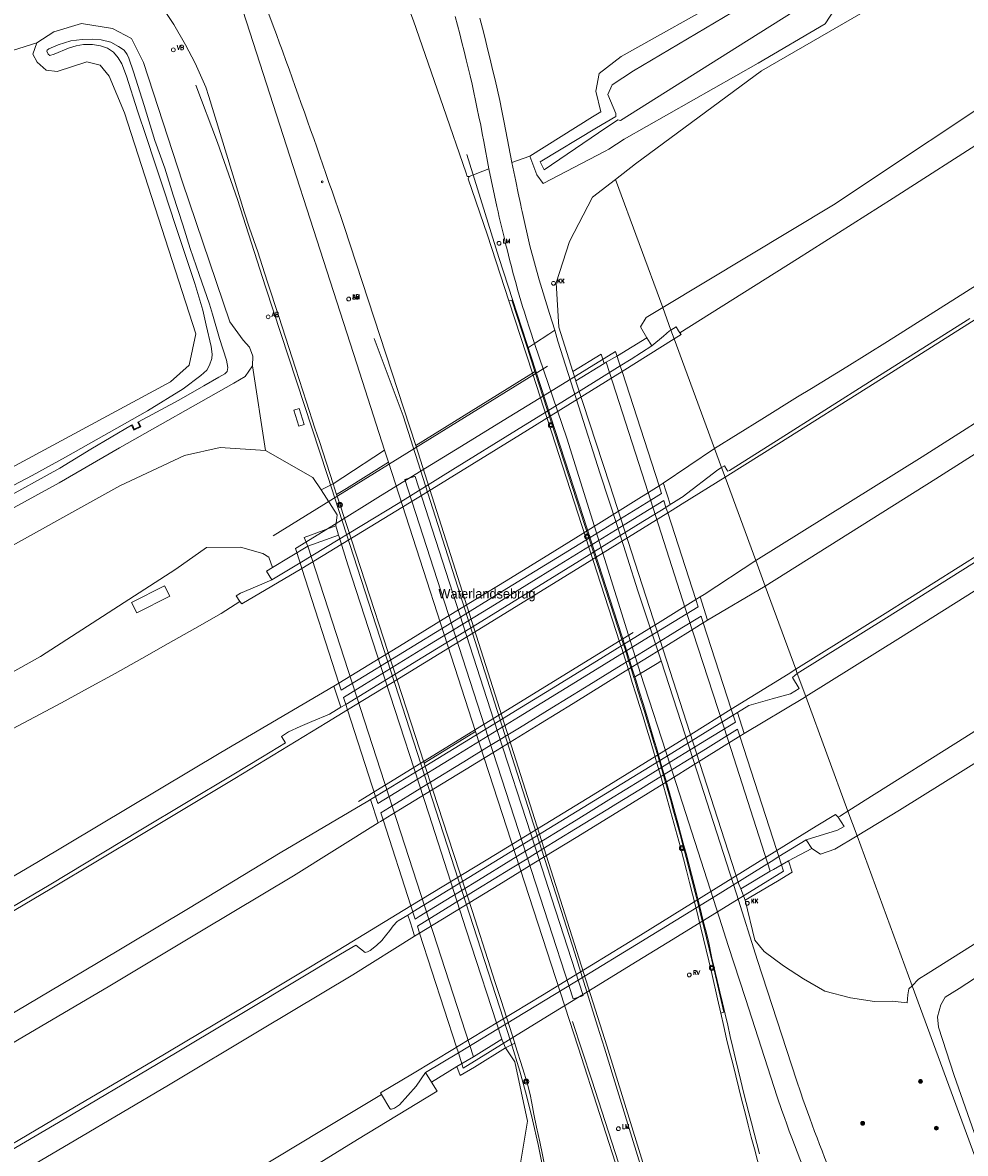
# Model space of a CAD drawing. Header units: metres. Extents: x 138165 to 154469, y 480134 to 494189.
# Tile 161 of 256: x 146086 to 146210, y 485232 to 485380. Entities that reach past the tile are written whole.
import ezdxf

# ---------------------------------------------------------------- set-up
doc = ezdxf.new("R2010")
doc.units = ezdxf.units.M
doc.header["$LTSCALE"] = 0.001
doc.header["$MEASUREMENT"] = 0
for name, color, linetype, lineweight in [('TOP-L-terrein schutting raster hek leuning', 7, 'Continuous', 0), ('TOP-L-topo objecten punt', 7, 'Continuous', 0), ('TOP-L-topo objecten vlak', 7, 'Continuous', 0), ('TOP-L-verharding vangrail', 7, 'Continuous', 0), ('TOP-T-topo huisnummering naamgeving', 7, 'Continuous', 0)]:
    doc.layers.add(name, color=color, linetype=linetype, lineweight=lineweight)
doc.styles.add('Style-INTL_ISO', font='INTL_ISO.shx')
doc.styles.add('Style-STANDARD', font='STANDARD.shx')

# ---------------------------------------------------------------- blocks, each defined once
blk = doc.blocks.new('24')
at = {"layer": 'TOP-L-topo objecten punt', "color": 7, "linetype": 'Continuous', "lineweight": 0}
for radius in [0.025, 0.0182, 0.0115, 0.005]:
    blk.add_circle((0, 0), radius, dxfattribs=at)
blk = doc.blocks.new('39')
at = {"layer": 'TOP-L-topo objecten punt', "color": 7, "linetype": 'Continuous', "lineweight": 0}
for p, q in [((0.0175, 0.0175), (-0.0175, 0.0175)), ((-0.0175, 0.0175), (-0.0175, -0.0175)), ((0.0175, 0.0175), (0.0175, -0.0175)), ((0.0175, -0.0175), (-0.0175, -0.0175))]:
    blk.add_line(p, q, dxfattribs=at)
blk.add_circle((0, 0), 0.0332, dxfattribs=at)
blk = doc.blocks.new('16')
at = {"layer": 'TOP-L-topo objecten punt', "color": 7, "linetype": 'Continuous', "lineweight": 0}
blk.add_circle((0, 0), 0.025, dxfattribs=at)
at = {"layer": 'TOP-L-topo objecten punt', "color": 7, "linetype": 'Continuous', "lineweight": 0, "style": 'Style-STANDARD'}
blk.add_text('LM', height=0.06, dxfattribs=at).set_placement((0.0483, 0))
blk = doc.blocks.new('10')
at = {"layer": 'TOP-L-topo objecten punt', "linetype": 'Continuous', "lineweight": 0}
blk.add_circle((0, 0), 0.0125, dxfattribs=at)
blk = doc.blocks.new('119')
at = {"layer": 'TOP-L-topo objecten punt', "color": 7, "linetype": 'Continuous', "lineweight": 0}
blk.add_circle((0, 0), 0.025, dxfattribs=at)
at = {"layer": 'TOP-L-topo objecten punt', "color": 7, "linetype": 'Continuous', "lineweight": 0, "style": 'Style-STANDARD'}
blk.add_text('KK', height=0.06, dxfattribs=at).set_placement((0.0483, 0))
blk = doc.blocks.new('126')
at = {"layer": 'TOP-L-topo objecten punt', "color": 7, "linetype": 'Continuous', "lineweight": 0}
blk.add_circle((0, 0), 0.025, dxfattribs=at)
at = {"layer": 'TOP-L-topo objecten punt', "color": 7, "linetype": 'Continuous', "lineweight": 0, "style": 'Style-STANDARD'}
blk.add_text('RV', height=0.06, dxfattribs=at).set_placement((0.0483, 0))
blk = doc.blocks.new('11')
at = {"layer": 'TOP-L-topo objecten punt', "color": 7, "linetype": 'Continuous', "lineweight": 0}
blk.add_circle((0, 0), 0.025, dxfattribs=at)
at = {"layer": 'TOP-L-topo objecten punt', "color": 7, "linetype": 'Continuous', "lineweight": 0, "style": 'Style-STANDARD'}
blk.add_text('AB', height=0.06, dxfattribs=at).set_placement((0.0483, 0))
blk = doc.blocks.new('14')
at = {"layer": 'TOP-L-topo objecten punt', "color": 7, "linetype": 'Continuous', "lineweight": 0}
blk.add_circle((0, 0), 0.025, dxfattribs=at)
at = {"layer": 'TOP-L-topo objecten punt', "color": 7, "linetype": 'Continuous', "lineweight": 0, "style": 'Style-STANDARD'}
blk.add_text('VB', height=0.06, dxfattribs=at).set_placement((0.0483, 0))

msp = doc.modelspace()

# ---------------------------------------------------------------- linework, layer by layer
at = {"layer": 'TOP-L-terrein schutting raster hek leuning', "flags": 128}
msp.add_lwpolyline([(146154.79, 485334.72), (146118.82, 485312.52)], dxfattribs=at)
at = {"layer": 'TOP-L-topo objecten vlak', "flags": 128}
for points in [[(146451.41, 485557.66), (146449.07, 485557.32), (146446.39, 485555.53), (146441.17, 485552.02), (146432.84, 485546.41), (146412.47, 485533.26), (146388.19, 485517.78), (146367.24, 485503.53), (146346.67, 485489.76), (146327.64, 485477.02), (146306.99, 485463.04), (146281.51, 485446.48), (146264.16, 485435.94), (146243.73, 485423.51), (146221.21, 485409.71), (146200.39, 485397.1), (146178.78, 485383.4), (146164.41, 485375.29), (146161.55, 485373.08), (146161.11, 485370.78), (146161.76, 485368.08), (146160.67, 485367.4), (146152.47, 485362.24)], [(146447.08, 485542.46), (146441.52, 485539.02), (146417.95, 485524.05), (146396.15, 485507.79), (146374.31, 485494.85), (146352.99, 485480.39), (146334.26, 485469.23), (146314.09, 485456.29), (146296.55, 485443.8), (146284.48, 485433.66), (146266.59, 485425.14), (146247.67, 485412.55), (146228.16, 485400.96), (146206.57, 485387.21), (146182.82, 485373.44), (146166.29, 485361.23), (146163.69, 485359.21)], [(146456.28, 485527.57), (146450.63, 485525.36), (146424.84, 485509.7), (146405.02, 485495.99), (146382.68, 485480.79), (146362.29, 485467.48), (146342.82, 485454.77), (146324.3, 485442.16), (146305.26, 485428.86), (146290.53, 485419.65), (146281.76, 485417.61), (146270.91, 485410.94), (146260.56, 485399.7), (146236.37, 485384.48), (146217.44, 485372.63), (146192.23, 485355.87), (146169.87, 485342.41)], [(146409.71, 485473.15), (146397.28, 485464.74), (146384.85, 485456.31), (146372.43, 485447.88), (146360.01, 485439.44), (146347.6, 485431), (146338.81, 485425.02), (146335.22, 485422.58), (146322.84, 485414.2), (146310.44, 485405.86), (146298.02, 485397.57), (146285.57, 485389.32), (146273.09, 485381.09), (146260.59, 485372.91), (146248.05, 485364.76), (146235.51, 485356.65), (146222.94, 485348.59), (146212.48, 485341.91), (146197.72, 485332.56), (146185.07, 485324.6), (146178.04, 485320.21)], [(146428.55, 485472.08), (146416.12, 485463.67), (146403.71, 485455.24), (146391.29, 485446.82), (146378.87, 485438.39), (146366.47, 485429.96), (146354.06, 485421.52), (146345.73, 485415.85), (146341.68, 485413.09), (146329.26, 485404.7), (146316.84, 485396.36), (146304.37, 485388.04), (146291.88, 485379.72), (146279.37, 485371.48), (146266.85, 485363.28), (146254.33, 485355.12), (146241.74, 485347.01), (146229.13, 485338.94), (146216.49, 485330.88), (146203.86, 485322.87), (146191.13, 485314.9), (146182.07, 485309.26)], [(146152.47, 485362.24), (146153.38, 485359.81), (146154.2, 485358.67), (146162.33, 485362.91), (146162.81, 485363.16), (146164.84, 485364.47), (146182.37, 485374.42), (146191.14, 485379.57), (146193.53, 485383.27), (146195.04, 485384.45), (146198.59, 485383.85), (146206.02, 485388.14), (146227.85, 485401.83), (146247, 485413.4), (146266.29, 485425.83), (146283.41, 485435.11), (146295.82, 485444.26), (146313.03, 485457.22), (146333.75, 485470.32)], [(146183.3, 485305.92), (146192.93, 485311.98), (146205.65, 485319.96), (146218.24, 485327.98), (146230.93, 485336.11), (146243.59, 485344.21), (146256.17, 485352.34), (146268.76, 485360.51), (146281.31, 485368.72), (146293.84, 485376.96), (146306.31, 485385.24), (146318.74, 485393.54), (146331.2, 485401.9), (146343.6, 485410.29), (146347.85, 485413.18), (146356.02, 485418.72), (146368.37, 485427.16), (146380.77, 485435.6), (146393.18, 485444.03), (146405.59, 485452.46), (146418.02, 485460.88), (146430.43, 485469.27)], [(146395.15, 485467.86), (146382.73, 485459.44), (146370.3, 485451.01), (146357.89, 485442.57), (146345.48, 485434.12), (146336.74, 485428.18), (146333.13, 485425.72), (146320.76, 485417.32), (146308.34, 485408.96), (146295.94, 485400.66), (146283.58, 485392.46), (146271.05, 485384.22), (146258.54, 485376.02), (146246.05, 485367.9), (146233.5, 485359.77), (146220.97, 485351.7), (146208.37, 485343.69), (146199.32, 485337.97), (146193.98, 485334.63), (146189.36, 485331.8), (146187.55, 485330.7), (146182.87, 485327.81), (146176.66, 485323.96)], [(146187.31, 485295.03), (146199.02, 485302.35), (146211.75, 485310.36), (146224.43, 485318.39), (146237.09, 485326.48), (146249.73, 485334.59), (146262.35, 485342.74), (146274.94, 485350.93), (146287.51, 485359.16), (146300.04, 485367.42), (146312.56, 485375.72), (146325.05, 485384.06), (146337.53, 485392.44), (146349.97, 485400.85), (146354.68, 485404.06), (146362.38, 485409.29), (146374.78, 485417.73), (146375.88, 485418.48), (146376.03, 485418.24)], [(146376.03, 485418.24), (146376.03, 485417.85), (146375.11, 485417.21), (146362.73, 485408.79), (146355.12, 485403.61), (146350.32, 485400.35), (146337.87, 485391.93), (146325.4, 485383.56), (146312.9, 485375.22), (146300.38, 485366.92), (146287.83, 485358.66), (146275.27, 485350.43), (146262.66, 485342.24), (146250.05, 485334.1), (146237.41, 485325.99), (146224.94, 485318.02), (146211.9, 485309.76), (146199.19, 485301.76), (146187.5, 485294.47)], [(146222.68, 485408.15), (146201.29, 485395.26), (146180.2, 485381.81), (146166.06, 485373.42), (146163.25, 485371.58), (146162.68, 485370.31), (146163.72, 485367.85), (146163.72, 485367.47), (146161.2, 485365.97), (146153.82, 485361.53), (146154.33, 485360.47), (146161.45, 485365.29), (146163.98, 485366.99), (146164.36, 485366.91), (146180.85, 485377.31), (146203.64, 485391.67), (146226.14, 485405.38)], [(146130.22, 485398.69), (146132.52, 485392.44), (146137.2, 485379.97), (146141.11, 485368.74), (146144.11, 485360.01), (146144.25, 485359.6), (146144.5, 485359.57)], [(146111.24, 485392.55), (146115.32, 485379.85), (146129.79, 485335.03), (146133.44, 485323.75)], [(146126.68, 485319.34), (146124.89, 485324.85), (146124.31, 485326.62), (146123.21, 485330.02), (146121.76, 485334.48), (146119.56, 485341.26), (146118.11, 485345.74), (146117.4, 485347.91), (146116.81, 485349.73), (146115.73, 485352.8), (146115.04, 485354.95), (146110.4, 485370.07), (146109.99, 485371.29), (146108.61, 485374.42), (146107.34, 485376.82), (146105.8, 485379.49), (146103.94, 485382.33), (146102.7, 485383.79)], [(146137.54, 485324.36), (146128.12, 485353.05), (146127.73, 485354.2), (146127.33, 485355.35), (146126.94, 485356.5), (146126.9, 485356.62), (146126.54, 485357.66), (146126.14, 485358.81), (146125.75, 485359.96), (146125.35, 485361.11), (146124.95, 485362.26), (146124.55, 485363.41), (146124.14, 485364.55), (146123.74, 485365.7), (146123.33, 485366.85), (146122.93, 485368), (146122.52, 485369.13), (146122.12, 485370.27), (146121.72, 485371.4), (146121.32, 485372.53), (146120.91, 485373.67), (146120.5, 485374.8), (146120.09, 485375.93), (146119.93, 485376.39), (146119.68, 485377.06), (146119.27, 485378.19), (146118.85, 485379.32), (146118.15, 485381.2)], [(146147.1, 485360.6), (146146.43, 485364.16), (146146.23, 485365.24), (146146.02, 485366.32), (146145.8, 485367.39), (146145.58, 485368.47), (146145.36, 485369.54), (146145.12, 485370.61), (146144.89, 485371.69), (146144.64, 485372.76), (146144.39, 485373.82), (146144.14, 485374.89), (146143.86, 485376.03), (146143.57, 485377.16), (146143.27, 485378.3), (146142.97, 485379.43), (146142.66, 485380.57)], [(146150.11, 485361.4), (146149.32, 485365.51), (146149.06, 485366.86), (146148.79, 485368.21), (146148.51, 485369.56), (146148.21, 485370.92), (146147.91, 485372.27), (146147.59, 485373.62), (146147.27, 485374.97), (146146.93, 485376.32), (146146.59, 485377.67), (146146.24, 485379.01), (146145.9, 485380.33)], [(146087.88, 485377.09), (146090.11, 485378.52), (146093.73, 485379.64), (146097.78, 485378.98), (146100.27, 485377.65), (146101.84, 485374.52), (146106.96, 485358.85), (146113.17, 485340.54), (146114.88, 485338.13), (146115.71, 485337.24), (146116.15, 485336.05), (146116.11, 485334.8)], [(146101.19, 485327.43), (146106.48, 485330.27), (146109.76, 485332.17), (146111.73, 485333.3), (146112.48, 485333.72), (146112.79, 485334.05), (146112.9, 485334.55), (146112.71, 485335.51), (146111.78, 485338.35), (146110.89, 485341.57), (146110.48, 485342.86), (146109.14, 485346.73), (146107.96, 485350.14), (146107, 485353.24), (146105.71, 485357.16), (146104.65, 485360.67), (146103.32, 485364.31), (146101.93, 485368.91), (146100.53, 485373.31), (146099.91, 485375.08), (146099.71, 485375.56), (146099.3, 485376.15), (146098.58, 485376.61), (146097.58, 485377.18), (146096.3, 485377.49), (146095.2, 485377.59), (146093.79, 485377.52), (146092.3, 485377.35), (146090.67, 485376.82), (146089.45, 485376.33), (146089.23, 485376.15), (146089.17, 485376.02), (146089.33, 485375.61), (146089.56, 485375.46), (146090.12, 485375.63), (146092, 485376.39), (146093.02, 485376.71), (146094, 485376.87), (146095.14, 485376.88), (146096.22, 485376.72), (146097.11, 485376.42), (146097.91, 485375.89), (146098.53, 485375.12), (146099.01, 485374.33), (146099.6, 485372.75), (146101.05, 485368.19), (146102.24, 485364.69), (146103.28, 485361.52), (146104.52, 485357.85), (146106.05, 485353.15), (146107.36, 485349.25), (146108.55, 485345.58), (146109.6, 485342.08), (146110.05, 485340.13), (146110.71, 485337.33), (146110.84, 485336.32), (146110.79, 485335.76), (146110.51, 485334.86), (146110.14, 485334.21), (146109.36, 485333.51), (146107.02, 485331.77), (146102.36, 485328.87), (146091.62, 485322.8), (146087.24, 485320.41), (146081.56, 485317.46)], [(146082.14, 485375.33), (146087.88, 485377.09)], [(146087.88, 485377.09), (146087.35, 485375.61), (146087.91, 485374.56), (146089.07, 485373.51), (146090.54, 485373.35), (146094.43, 485374.63), (146096.15, 485374.17), (146097.34, 485372.73), (146099.37, 485367.92), (146108.68, 485338.96), (146107.82, 485334.87), (146105.4, 485332.67), (146083.95, 485321.1)], [(146172.12, 485339.11), (146174.84, 485340.81), (146187.51, 485348.79), (146200.06, 485356.77), (146212.59, 485364.78)], [(146150.11, 485361.4), (146152.47, 485362.24)], [(146155.74, 485339.46), (146155.03, 485341.64), (146153.68, 485346.04), (146152.48, 485350.49), (146151.45, 485354.98), (146151.37, 485355.36), (146151.23, 485356.05), (146151.22, 485356.07), (146150.95, 485357.41), (146150.62, 485358.99), (146150.11, 485361.4)], [(146144.5, 485359.57), (146144.37, 485359.26), (146146.91, 485351.89), (146149.73, 485343.29)], [(146147.1, 485360.6), (146144.5, 485359.57)], [(146153.07, 485337.69), (146152.47, 485339.58), (146151.99, 485341.06), (146151.75, 485341.8), (146151.52, 485342.54), (146151.3, 485343.29), (146151.08, 485344.03), (146150.86, 485344.78), (146150.65, 485345.53), (146150.44, 485346.28), (146150.24, 485347.03), (146150.04, 485347.78), (146149.85, 485348.53), (146149.66, 485349.28), (146149.48, 485350.03), (146149.29, 485350.78), (146149.12, 485351.47), (146148.95, 485352.17), (146148.79, 485352.86), (146148.62, 485353.56), (146148.46, 485354.26), (146148.3, 485354.96), (146148.14, 485355.66), (146147.1, 485360.6)], [(146163.69, 485359.21), (146160.66, 485356.86), (146157.67, 485351.06), (146155.93, 485345.65), (146156.25, 485339.84), (146158.1, 485334.02)], [(146169.87, 485342.41), (146163.69, 485359.21)], [(146351.99, 485353.46), (146350.89, 485353.56), (146349.2, 485352.94), (146335.34, 485343.15), (146322.01, 485333.78), (146308.4, 485324.28), (146294.31, 485314.43), (146280.51, 485304.9), (146267.38, 485295.92), (146254.12, 485287.1), (146241.31, 485278.64), (146227.86, 485269.84), (146218.93, 485264.19), (146204.66, 485255.23), (146203.39, 485254.41), (146202.56, 485253.57)], [(146152.14, 485337.08), (146150.09, 485343.39), (146149.73, 485343.29)], [(146149.73, 485343.29), (146152.81, 485333.83)], [(146169.87, 485342.41), (146167.72, 485341.11), (146166.98, 485339.89), (146167.77, 485338.47)], [(146169.87, 485342.41), (146170.95, 485339.47)], [(146170.95, 485339.47), (146171.62, 485339.89), (146171.95, 485339.37), (146172.12, 485339.11)], [(146177.58, 485321.47), (146177.95, 485321.69), (146178.29, 485321.16), (146178.42, 485320.96), (146178.6, 485321.07), (146184.76, 485324.96), (146197.44, 485332.98), (146210.11, 485341)], [(146153.07, 485337.69), (146154.96, 485338.95), (146155.74, 485339.46)], [(146169.67, 485296.12), (146166.61, 485305.31), (146163.9, 485313.86), (146161.69, 485320.62), (146158.85, 485329.52), (146156.15, 485338.01), (146155.74, 485339.46)], [(146167.77, 485338.47), (146163.93, 485336.11), (146162.45, 485335.27)], [(146167.77, 485338.47), (146168.43, 485337.39)], [(146168.43, 485337.39), (146169.97, 485338.68), (146170.76, 485339.36), (146170.95, 485339.47)], [(146171.37, 485338.33), (146170.95, 485339.47)], [(146172.12, 485339.11), (146172.27, 485338.88), (146171.37, 485338.33)], [(146152.14, 485337.08), (146153.07, 485337.69)], [(146153.13, 485334.03), (146152.14, 485337.08)], [(146166.96, 485294.48), (146157.32, 485325.3), (146153.07, 485337.69)], [(146168.43, 485337.39), (146165.72, 485335.67), (146164.3, 485334.79), (146164.54, 485334.05)], [(146164.54, 485334.05), (146171.37, 485338.33)], [(146171.37, 485338.33), (146176.66, 485323.96)], [(146164.3, 485334.79), (146163.7, 485336.66), (146159.94, 485334.35), (146154.47, 485330.99), (146148.98, 485327.61), (146143.52, 485324.26), (146138.02, 485320.88), (146132.55, 485317.51), (146127.07, 485314.14), (146121.74, 485310.87), (146122.36, 485308.95)], [(146162.18, 485335.1), (146161.79, 485336.32), (146158.1, 485334.02)], [(145985.87, 485324.73), (145983.45, 485318.65), (145982.88, 485309.71), (145984.2, 485303.31), (145987.46, 485296.63), (145992.25, 485291.05), (145997.08, 485286.94), (146003.07, 485283.79), (146012.46, 485280.97), (146018.93, 485280.83), (146025.79, 485283.28), (146035.56, 485288.54), (146050.68, 485296.86), (146066.21, 485306.02), (146090.77, 485319.46), (146098.71, 485324.05), (146113.66, 485332.51), (146115.15, 485333.38), (146116.11, 485334.8)], [(146116.11, 485334.8), (146117.82, 485323.68)], [(146164.3, 485334.79), (146161.13, 485332.82), (146154.47, 485328.68), (146150.72, 485326.37), (146142.36, 485321.19), (146135.19, 485316.76), (146125.69, 485310.98), (146122.36, 485308.95)], [(146122.59, 485308.22), (146138.49, 485317.92), (146151.22, 485325.77), (146164.54, 485334.05)], [(146152.81, 485333.83), (146153.13, 485334.03)], [(146153.13, 485334.03), (146164.61, 485298.68), (146164.93, 485297.67), (146165.36, 485296.31), (146165.78, 485294.95), (146166.09, 485293.95)], [(146158.1, 485334.02), (146158.49, 485332.8)], [(146158.49, 485332.8), (146162.18, 485335.1)], [(146162.45, 485335.27), (146162.18, 485335.1)], [(146183.93, 485268.58), (146178.43, 485285.72), (146173.17, 485301.94), (146167.59, 485319.4), (146162.45, 485335.27)], [(146164.54, 485334.05), (146164.3, 485334.79)], [(146164.54, 485334.05), (146169.39, 485319.04), (146169.95, 485319.42)], [(146169.39, 485319.04), (146164.54, 485334.05)], [(146152.81, 485333.83), (146152.04, 485333.35), (146137.54, 485324.36)], [(146152.81, 485333.83), (146164.27, 485298.47), (146164.46, 485297.86), (146164.94, 485296.34), (146165.42, 485294.81), (146165.89, 485293.31), (146166.36, 485291.81), (146166.83, 485290.3), (146167.29, 485288.8), (146167.76, 485287.29), (146168.21, 485285.79), (146168.66, 485284.28), (146169.12, 485282.71), (146169.57, 485281.15), (146170.02, 485279.58), (146170.46, 485278.01), (146170.9, 485276.44), (146171.33, 485274.87), (146171.76, 485273.3), (146172.18, 485271.72), (146172.59, 485270.19), (146172.99, 485268.65), (146173.39, 485267.11), (146173.78, 485265.57), (146174.17, 485264.02), (146174.53, 485262.58), (146174.88, 485261.14), (146175.23, 485259.7), (146175.58, 485258.26), (146175.92, 485256.81), (146176.31, 485255.16), (146177.07, 485251.85), (146177.47, 485249.99)], [(146158.49, 485332.8), (146158.5, 485332.77), (146162.93, 485319.17), (146168.62, 485301.62), (146174.31, 485284.02), (146179.86, 485266.86), (146180.1, 485266.26)], [(146122.24, 485329.21), (146122.91, 485327.11), (146122.21, 485326.89), (146121.55, 485328.99), (146122.24, 485329.21)], [(146082.91, 485317.02), (146090.89, 485321.39), (146094.94, 485323.88), (146100.29, 485327)], [(146100.29, 485327), (146100.59, 485326.36), (146101.49, 485326.79), (146101.19, 485327.43)], [(146101.19, 485327.43), (146101.1, 485327.39), (146101.36, 485326.83), (146100.64, 485326.49), (146100.38, 485327.04), (146100.29, 485327)], [(145966.67, 485306.75), (145979.87, 485295.37), (145989.51, 485284.45), (146001.98, 485275.07), (146017.05, 485273.13), (146030.5, 485278.6), (146042.76, 485285.5), (146061.52, 485297.29), (146080.72, 485309.07), (146098.75, 485319.07), (146107.21, 485323.04), (146111.88, 485324.07), (146117.82, 485323.68)], [(146117.82, 485323.68), (146124.05, 485320.16), (146125.11, 485318.52)], [(146126.68, 485319.34), (146127.94, 485320.13), (146133.44, 485323.75)], [(146133.44, 485323.75), (146133.96, 485322.14)], [(146168.91, 485225.02), (146162.53, 485245.68), (146137.54, 485324.36)], [(146176.66, 485323.96), (146169.95, 485319.42)], [(146177.58, 485321.47), (146176.66, 485323.96)], [(146133.96, 485322.14), (146128.42, 485318.71), (146127.14, 485317.94)], [(146133.96, 485322.14), (146145.36, 485286.89)], [(146170.86, 485316.61), (146171.29, 485316.87), (146172.33, 485317.52), (146172.44, 485317.59), (146177.08, 485321.16), (146177.58, 485321.47)], [(146177.58, 485321.47), (146178.04, 485320.21)], [(146125.11, 485318.52), (146126.68, 485319.34)], [(146127.14, 485317.94), (146126.68, 485319.34)], [(146158.12, 485251.84), (146154.32, 485263.57), (146146.54, 485287.62), (146136.1, 485319.87), (146137.33, 485320.27), (146137.43, 485320.3), (146147.76, 485288.37), (146153.2, 485271.58), (146155.79, 485263.58), (146155.87, 485263.32), (146159.45, 485252.27), (146159.26, 485252.21), (146158.12, 485251.84)], [(146169.95, 485319.42), (146169.97, 485319.37), (146170.28, 485318.42), (146170.58, 485317.5), (146170.86, 485316.61)], [(146178.04, 485320.21), (146172.43, 485316.7), (146171.1, 485315.88), (146170.53, 485315.52)], [(146182.07, 485309.26), (146178.04, 485320.21)], [(146125.11, 485318.52), (146127.21, 485315.26), (146127.04, 485313.8)], [(146138.61, 485282.73), (146136.3, 485289.85), (146128.47, 485313.87), (146127.26, 485317.57), (146127.14, 485317.94)], [(146127.45, 485293.21), (146127.75, 485292.27), (146129.95, 485293.62), (146135.24, 485296.88), (146142.79, 485301.51), (146148.88, 485305.26), (146151.59, 485306.92), (146159.78, 485311.96), (146168.3, 485317.2), (146169.71, 485318.06), (146169.39, 485319.04)], [(146127.45, 485293.21), (146132.13, 485296.08), (146135.38, 485298.07), (146141.11, 485301.57), (146145.47, 485304.24), (146149.34, 485306.62), (146155.72, 485310.54), (146159.4, 485312.83), (146165, 485316.31), (146169.39, 485319.04)], [(146170.28, 485316.24), (146170.02, 485317.12), (146164.81, 485313.93), (146156.31, 485308.71), (146147.81, 485303.48), (146139.31, 485298.26), (146130.81, 485293.03), (146128.05, 485291.34), (146128.34, 485290.43)], [(146170.28, 485316.24), (146166.72, 485314.02), (146158.98, 485309.24), (146145.6, 485300.98), (146138.45, 485296.61), (146128.34, 485290.43)], [(146170.86, 485316.61), (146170.28, 485316.24), (146170.53, 485315.52)], [(146170.53, 485315.52), (146170.28, 485316.24)], [(146128.58, 485289.7), (146134.23, 485293.15), (146146.93, 485300.95), (146159.68, 485308.81), (146170.53, 485315.52)], [(146170.53, 485315.52), (146174.2, 485304.16), (146174.77, 485304.51)], [(146174.2, 485304.16), (146170.53, 485315.52)], [(146127.04, 485313.8), (146122.89, 485312.3), (146123.38, 485311.15)], [(146127.04, 485313.8), (146127.27, 485313.06), (146127.41, 485312.6)], [(146123.38, 485311.15), (146127.41, 485312.6)], [(146127.41, 485312.6), (146127.44, 485312.49), (146128.6, 485308.72), (146133.51, 485293.62), (146139.21, 485276.07), (146144.12, 485260.88), (146148.8, 485246.58), (146148.8, 485246.55)], [(146118.73, 485308.36), (146118.27, 485309.73), (146117.49, 485310.21), (146114.53, 485311.02), (146110.09, 485310.96), (146106.07, 485308.15), (146088.33, 485296.7), (146068.61, 485285.71), (146049.97, 485275.98), (146035.58, 485269.1), (146023.34, 485263.6), (146013.09, 485261.95), (146000.95, 485265.3), (145982.31, 485275.62), (145968.94, 485293.14), (145966.67, 485306.75)], [(146123.38, 485311.15), (146118.73, 485308.36)], [(146123.38, 485311.15), (146145.08, 485244.23)], [(146122.59, 485308.22), (146122.36, 485308.95), (146118.65, 485306.75)], [(146122.36, 485308.95), (146122.59, 485308.22)], [(146182.07, 485309.26), (146175.29, 485304.83), (146174.77, 485304.51)], [(146182.07, 485309.26), (146183.3, 485305.92)], [(146122.59, 485308.22), (146114.71, 485303.61), (146114.47, 485303.89)], [(146118.65, 485306.75), (146117.96, 485307.88), (146118.73, 485308.36)], [(146126.79, 485292.82), (146127.45, 485293.21), (146122.59, 485308.22)], [(146122.59, 485308.22), (146127.45, 485293.21)], [(146100.27, 485303.79), (146104.58, 485305.96), (146105.27, 485304.59), (146100.96, 485302.42), (146100.27, 485303.79)], [(146114.47, 485303.89), (146114, 485304.66), (146114.54, 485305.01), (146116.75, 485305.93), (146118.65, 485306.75)], [(146175.76, 485301.46), (146183.3, 485305.92)], [(146187.31, 485295.03), (146183.3, 485305.92)], [(146188.62, 485291.45), (146201.02, 485299.19), (146213.75, 485307.2)], [(146174.77, 485304.51), (146175.76, 485301.46)], [(146084.04, 485286.87), (146087.56, 485288.76), (146091.08, 485290.64), (146094.59, 485292.56), (146098.11, 485294.49), (146101.61, 485296.43), (146105.09, 485298.39), (146108.55, 485300.36), (146112.02, 485302.35), (146114.47, 485303.89)], [(146132.24, 485278.35), (146132.54, 485277.43), (146136.49, 485279.86), (146142.46, 485283.53), (146150.99, 485288.77), (146159.58, 485294.05), (146168.03, 485299.25), (146174.5, 485303.22), (146174.2, 485304.16)], [(146132.24, 485278.35), (146134.24, 485279.57), (146138.25, 485282.02), (146143.9, 485285.48), (146151.39, 485290.06), (146156.08, 485292.95), (146162.11, 485296.66), (146169.52, 485301.25), (146174.2, 485304.16)], [(146175.19, 485301.1), (146174.9, 485302), (146172.39, 485300.46), (146168.13, 485297.84), (146163.87, 485295.22), (146160.18, 485292.96), (146159.62, 485292.61), (146155.36, 485289.99), (146151.1, 485287.37), (146146.84, 485284.76), (146143.83, 485282.9), (146142.58, 485282.14), (146138.33, 485279.52), (146134.07, 485276.9), (146132.94, 485276.21), (146133.23, 485275.31)], [(146175.76, 485301.46), (146175.19, 485301.1), (146178.85, 485289.78)], [(146175.19, 485301.1), (146173.15, 485299.84), (146168.08, 485296.69), (146164.39, 485294.41), (146158.12, 485290.53), (146153.86, 485287.9), (146148.17, 485284.41), (146144.13, 485281.94), (146139.87, 485279.34), (146135.51, 485276.69), (146133.23, 485275.31)], [(146178.85, 485289.78), (146175.19, 485301.1)], [(146169.67, 485296.12), (146169.37, 485295.93), (146166.96, 485294.48)], [(146195.02, 485221.78), (146191.42, 485230.23), (146191.09, 485231.08), (146190.75, 485231.93), (146190.42, 485232.78), (146190.1, 485233.63), (146189.77, 485234.48), (146189.45, 485235.34), (146189.14, 485236.19), (146188.84, 485237.02), (146188.54, 485237.86), (146188.25, 485238.69), (146187.96, 485239.53), (146187.39, 485241.21), (146182.3, 485256.85), (146179.54, 485265.59), (146174.38, 485281.59), (146169.67, 485296.12)], [(146166.96, 485294.48), (146166.09, 485293.95)], [(146166.09, 485293.95), (146166.21, 485293.59), (146166.63, 485292.22), (146167.05, 485290.85), (146167.48, 485289.48), (146167.89, 485288.12), (146168.31, 485286.75), (146168.72, 485285.38), (146169.13, 485284), (146169.57, 485282.49), (146170.01, 485280.98), (146170.45, 485279.46), (146170.88, 485277.95), (146171.3, 485276.43), (146171.72, 485274.91), (146172.14, 485273.39), (146172.54, 485271.87), (146172.95, 485270.36), (146173.34, 485268.84), (146173.73, 485267.32), (146174.12, 485265.8), (146174.5, 485264.28), (146174.88, 485262.76), (146175.24, 485261.3), (146175.6, 485259.84), (146175.95, 485258.38), (146176.3, 485256.92), (146176.55, 485255.8), (146177.89, 485250.08), (146177.47, 485249.99)], [(146192.62, 485219.66), (146188.91, 485228.18), (146188.55, 485229.08), (146188.18, 485229.99), (146187.83, 485230.9), (146187.47, 485231.81), (146187.12, 485232.72), (146186.78, 485233.64), (146186.45, 485234.52), (146186.13, 485235.41), (146185.81, 485236.31), (146185.49, 485237.2), (146184.88, 485238.99), (146180.71, 485251.89), (146178.46, 485258.82), (146177.31, 485262.42), (146170.83, 485282.51), (146166.96, 485294.48)], [(146178.85, 485289.78), (146186.3, 485294.4), (146187.31, 485295.03)], [(146187.5, 485294.47), (146186.88, 485293.93), (146187.74, 485292.49), (146186.6, 485291.81), (146184.22, 485291.16), (146181.16, 485290.3), (146179.66, 485289.37)], [(146187.5, 485294.47), (146187.31, 485295.03)], [(146188.62, 485291.45), (146187.5, 485294.47)], [(146222.16, 485294.11), (146209.45, 485286.08), (146196.39, 485277.87), (146194.14, 485276.45)], [(146126.79, 485292.82), (146111.96, 485284.14), (146099.94, 485276.91), (146087.87, 485269.72), (146075.87, 485262.66), (146063.79, 485255.63), (146051.71, 485248.68), (146039.59, 485241.79), (146027.44, 485234.98), (146015.18, 485228.21), (146002.89, 485221.56), (145990.63, 485214.98), (145978.36, 485208.49), (145966.09, 485202.07), (145953.62, 485195.7), (145941.22, 485189.45), (145928.74, 485183.28), (145916.22, 485177.21), (145903.64, 485171.21), (145891.04, 485165.3), (145885.53, 485162.77)], [(146127.69, 485290.04), (146127.69, 485290.04), (146127.39, 485290.96), (146127.39, 485290.96), (146127.09, 485291.89), (146127.09, 485291.89), (146126.79, 485292.82)], [(146180.56, 485286.6), (146188.43, 485291.34), (146188.62, 485291.45)], [(146194.14, 485276.45), (146188.62, 485291.45)], [(146128.58, 485289.7), (146125.87, 485288.05), (146113.8, 485280.72), (146101.81, 485273.51), (146089.81, 485266.36), (146077.78, 485259.24), (146065.71, 485252.18), (146053.63, 485245.18), (146041.51, 485238.24), (146029.36, 485231.37), (146017.17, 485224.57), (146004.97, 485217.83), (145992.73, 485211.18), (145980.34, 485204.57), (145968.02, 485198.13), (145955.59, 485191.7), (145943.18, 485185.37), (145930.7, 485179.14), (145918.17, 485173), (145905.6, 485166.94), (145892.99, 485160.97), (145887.22, 485158.28)], [(146017.06, 485225.12), (146029.27, 485231.92), (146041.41, 485238.79), (146053.55, 485245.73), (146065.74, 485252.77), (146077.7, 485259.81), (146089.49, 485266.75), (146101.49, 485273.99), (146113.46, 485281.17), (146117.44, 485283.54), (146120.45, 485285.38), (146119.91, 485286.2), (146120.86, 485286.81), (146122.35, 485287.52), (146123.88, 485288.17), (146126.21, 485289.14), (146127.69, 485290.04)], [(146128.58, 485289.7), (146128.34, 485290.43), (146127.69, 485290.04)], [(146128.34, 485290.43), (146128.58, 485289.7)], [(146131.59, 485277.95), (146132.24, 485278.35), (146128.58, 485289.7)], [(146128.58, 485289.7), (146132.24, 485278.35)], [(146136.88, 485264.01), (146147.95, 485270.74), (146160.76, 485278.59), (146173.54, 485286.47), (146178.85, 485289.78)], [(146178.85, 485289.78), (146179.09, 485289.03), (146179.66, 485289.37)], [(146179.09, 485289.03), (146178.85, 485289.78)], [(146136.88, 485264.01), (146137.43, 485262.3), (146137.96, 485262.63), (146141.45, 485264.77), (146145.72, 485267.4), (146149.99, 485270.02), (146151.23, 485270.79), (146154.26, 485272.65), (146158.53, 485275.27), (146162.8, 485277.9), (146167.07, 485280.52), (146167.64, 485280.87), (146171.34, 485283.14), (146175.61, 485285.77), (146179.39, 485288.1), (146179.09, 485289.03)], [(146136.88, 485264.01), (146137.13, 485263.23), (146147.76, 485269.74), (146169.58, 485283.11), (146179.09, 485289.03)], [(146179.66, 485289.37), (146180.56, 485286.6)], [(146179.98, 485286.26), (146179.69, 485287.17), (146175.47, 485284.57), (146171.21, 485281.95), (146168.16, 485280.08), (146166.95, 485279.33), (146163.73, 485277.35), (146162.69, 485276.71), (146158.43, 485274.1), (146154.18, 485271.48), (146151.88, 485270.07), (146149.92, 485268.86), (146145.66, 485266.24), (146141.4, 485263.63), (146137.73, 485261.37), (146138.02, 485260.47)], [(146138.61, 485282.73), (146145.36, 485286.89)], [(146145.36, 485286.89), (146158.78, 485245.5), (146170.15, 485210.24), (146171.74, 485205.32), (146175.32, 485194.24)], [(146180.56, 485286.6), (146179.98, 485286.26), (146184.82, 485271.26)], [(146195.33, 485273.22), (146200.88, 485276.56), (146217.58, 485286.94)], [(146179.98, 485286.26), (146178.61, 485285.41), (146174.22, 485282.69), (146170.58, 485280.42), (146163.3, 485275.93), (146158.51, 485272.99), (146152.99, 485269.6), (146148.41, 485266.8), (146138.02, 485260.47)], [(146184.82, 485271.26), (146179.98, 485286.26)], [(146150.49, 485246.03), (146148.7, 485251.63), (146147.89, 485254.13), (146147.32, 485255.91), (146144.89, 485263.41), (146141.71, 485273.18), (146139.8, 485279.07), (146138.61, 485282.73)], [(146131.59, 485277.95), (146131.23, 485277.73), (146119.74, 485270.97), (146107.73, 485263.68), (146095.68, 485256.46), (146083.61, 485249.33), (146071.51, 485242.24), (146059.38, 485235.21), (146047.21, 485228.24), (146035.01, 485221.34), (146022.76, 485214.5), (146010.47, 485207.77), (145998.13, 485201.07), (145985.69, 485194.42), (145973.35, 485187.9), (145960.89, 485181.44), (145948.37, 485175.07), (145935.82, 485168.79), (145923.22, 485162.62), (145910.58, 485156.52), (145897.9, 485150.52), (145891.32, 485147.46)], [(146132.57, 485274.91), (146132.27, 485275.83), (146131.88, 485277.06), (146131.59, 485277.95)], [(146194.14, 485276.45), (146193.31, 485275.92), (146193.1, 485275.79), (146192.87, 485275.64)], [(146194.14, 485276.45), (146195.33, 485273.22)], [(145892.95, 485143.12), (145899.9, 485146.42), (145912.56, 485152.56), (145925.19, 485158.78), (145937.76, 485165.11), (145950.26, 485171.51), (145962.72, 485177.96), (145975.15, 485184.51), (145987.54, 485191.17), (145999.89, 485197.86), (146012.21, 485204.63), (146024.48, 485211.45), (146036.72, 485218.34), (146048.92, 485225.28), (146061.1, 485232.28), (146073.23, 485239.32), (146085.32, 485246.41), (146097.41, 485253.56), (146109.45, 485260.74), (146121.48, 485267.97), (146132.57, 485274.91)], [(146136.88, 485264.01), (146133.23, 485275.31), (146132.89, 485275.1), (146132.57, 485274.91)], [(146133.23, 485275.31), (146136.88, 485264.01)], [(146192.87, 485275.64), (146192.49, 485276.01), (146189.98, 485274.45), (146184.82, 485271.26)], [(146192.87, 485275.64), (146193.63, 485274.44), (146192.78, 485273.93), (146188.67, 485272.7)], [(146189.39, 485271.53), (146190.54, 485270.82), (146192.44, 485271.47), (146195.33, 485273.22)], [(146195.33, 485273.22), (146202.56, 485253.57)], [(146184.82, 485271.26), (146185.08, 485270.48), (146188.67, 485272.7)], [(146188.67, 485272.7), (146189.39, 485271.53)], [(146142.86, 485245.5), (146154.14, 485252.34), (146166.97, 485260.18), (146184.82, 485271.26)], [(146143.1, 485244.76), (146143.74, 485242.77), (146149.31, 485246.2), (146154.79, 485249.57), (146160.29, 485252.94), (146165.75, 485256.3), (146171.23, 485259.67), (146176.71, 485263.03), (146182.18, 485266.4), (146185.7, 485268.57), (146185.08, 485270.48)], [(146143.1, 485244.76), (146149.37, 485248.56), (146159.58, 485254.79), (146166.42, 485258.95), (146176.82, 485265.35), (146184.08, 485269.86), (146185.08, 485270.48)], [(146185.08, 485270.48), (146184.82, 485271.26)], [(146186.34, 485269.91), (146189.39, 485271.53)], [(146180.68, 485264.78), (146184.9, 485267.26), (146186.83, 485268.43), (146186.34, 485269.91)], [(146186.34, 485269.91), (146184.38, 485268.8), (146183.93, 485268.58)], [(146183.93, 485268.58), (146180.1, 485266.26)], [(146180.1, 485266.26), (146180.68, 485264.78)], [(146228.58, 485266.03), (146221.78, 485261.7), (146208.72, 485253.22), (146206.86, 485252.08), (146206.33, 485251.07), (146205.86, 485249.51), (146206.02, 485248.14), (146208.05, 485241.78), (146210.99, 485233.46), (146215.75, 485221.42), (146220.51, 485208.24), (146223.8, 485197.76), (146225.8, 485190.42)], [(146180.68, 485264.78), (146181.92, 485259.53), (146183.18, 485258.03), (146185.71, 485256.18), (146188.31, 485254.48), (146191.11, 485252.83), (146194.47, 485251.97), (146197.62, 485251.48), (146199.92, 485251.55), (146201.9, 485251.32), (146201.98, 485252.35), (146202.14, 485253.14), (146202.56, 485253.57)], [(145897.01, 485132.39), (145904.91, 485136.16), (145917.61, 485142.34), (145930.25, 485148.59), (145942.89, 485154.96), (145955.47, 485161.43), (145968.01, 485167.96), (145980.51, 485174.54), (145992.96, 485181.14), (146005.37, 485187.88), (146017.74, 485194.67), (146030.02, 485201.52), (146042.3, 485208.44), (146054.56, 485215.41), (146066.77, 485222.43), (146078.94, 485229.5), (146091.11, 485236.63), (146103.2, 485243.78), (146115.28, 485250.99), (146127.34, 485258.23), (146136.88, 485264.01)], [(146136.48, 485262.83), (146137.13, 485263.23), (146136.88, 485264.01)], [(146136.48, 485262.83), (146135.23, 485262.07), (146135.06, 485261.98), (146134.57, 485261.39), (146134.12, 485260.81), (146133.56, 485260.09), (146133.06, 485259.49), (146132.39, 485258.82), (146131.56, 485258.19), (146131.19, 485257.99), (146130.9, 485257.91), (146129.66, 485258.87), (146127.67, 485257.7), (146115.61, 485250.45), (146103.55, 485243.25), (146091.43, 485236.08), (146079.27, 485228.95)], [(146137.37, 485260.06), (146137.07, 485260.99), (146136.77, 485261.93), (146136.48, 485262.83)], [(145898.34, 485128.88), (145906.46, 485132.76), (145919.21, 485138.97), (145931.92, 485145.26), (145944.5, 485151.57), (145957.31, 485158.12), (145969.61, 485164.48), (145982.32, 485171.18), (145994.74, 485177.86), (146007.17, 485184.61), (146019.55, 485191.42), (146031.85, 485198.25), (146044.15, 485205.18), (146056.43, 485212.16), (146068.65, 485219.19), (146080.85, 485226.27), (146092.97, 485233.38), (146105.1, 485240.55), (146117.2, 485247.77), (146129.29, 485255.01), (146137.37, 485260.06)], [(146142.86, 485245.5), (146138.02, 485260.47), (146137.37, 485260.06)], [(146138.02, 485260.47), (146142.86, 485245.5)], [(146202.56, 485253.57), (146214.18, 485221.99), (146225.8, 485190.42)], [(146177.47, 485249.99), (146177.87, 485248.24), (146178.25, 485246.62), (146178.64, 485244.99), (146179.04, 485243.37), (146179.44, 485241.75), (146179.84, 485240.14), (146180.25, 485238.52), (146180.66, 485236.9), (146181.08, 485235.29), (146181.48, 485233.74), (146181.88, 485232.2), (146182.29, 485230.66), (146182.65, 485229.32)], [(146148.8, 485246.55), (146145.08, 485244.23)], [(146148.8, 485246.55), (146148.85, 485246.41), (146149.29, 485245.43)], [(146142.86, 485245.5), (146142.57, 485245.33), (146137.09, 485242.03), (146132.91, 485239.51), (146133.02, 485239.32)], [(146138.81, 485242.21), (146143.1, 485244.76), (146142.86, 485245.5)], [(146142.86, 485245.5), (146143.1, 485244.76)], [(146142.9, 485242.98), (146143.34, 485241.78), (146145.23, 485242.89), (146149.29, 485245.43)], [(146149.29, 485245.43), (146150.5, 485243.58), (146152.17, 485235.84), (146150.86, 485227.96), (146149, 485224.35), (146147.47, 485222.07), (146145.7, 485219.94), (146143.99, 485218.06)], [(146150.49, 485246.03), (146149.29, 485245.43)], [(146173.66, 485163.22), (146172.07, 485168.38), (146170.09, 485174.59), (146167.37, 485183.11), (146165.23, 485189.79), (146162.87, 485197.16), (146160.28, 485205.25), (146159.36, 485208.14), (146158.61, 485210.56), (146158.39, 485211.46), (146158.24, 485211.52), (146157.05, 485217.33), (146155.32, 485225.65), (146153.76, 485233.1), (146153.34, 485235.03), (146152.99, 485236.73), (146152.73, 485238.16), (146152.51, 485239.32), (146152.13, 485240.86), (146151.54, 485242.69), (146150.55, 485245.84), (146150.49, 485246.03)], [(146145.08, 485244.23), (146142.9, 485242.98)], [(146138.81, 485242.21), (146137.58, 485240.4), (146135.39, 485237.97), (146134.71, 485237.51), (146134.35, 485237.38), (146134.21, 485237.38), (146134.11, 485237.46), (146133.02, 485239.32)], [(146139.58, 485240.94), (146138.81, 485242.21)], [(146139.58, 485240.94), (146142.9, 485242.98)], [(146049.6, 485067.37), (146029.27, 485068.8), (146021.25, 485073.83), (146012.15, 485082.62), (146005.11, 485093.78), (146000.69, 485106.7), (145999.8, 485122.37), (146002.49, 485136.54), (146008.03, 485148.24), (146016.43, 485158.61), (146026.34, 485167.54), (146037.78, 485176.02), (146049.45, 485183.62), (146062.2, 485191.52), (146074.52, 485199.1), (146088.08, 485207.78), (146102.11, 485216.54), (146116.06, 485224.92), (146129.86, 485233.42), (146140.31, 485239.73), (146139.58, 485240.94)], [(146133.02, 485239.32), (146125.18, 485234.6), (146113.27, 485227.43)]]:
    msp.add_lwpolyline(points, dxfattribs=at)
at = {"layer": 'TOP-L-verharding vangrail', "flags": 128}
for points in [[(146158.04, 485210.73), (146157.1, 485215.15), (146153.56, 485232.78), (146152.82, 485235.98), (146152.02, 485239.18), (146151.17, 485242.36), (146149.99, 485246.22), (146125.93, 485320.4), (146117.84, 485345.11), (146114.14, 485356.59), (146111.53, 485364.04), (146108.69, 485371.54)], [(146182.57, 485231.53), (146182.21, 485232.88), (146181.85, 485234.23), (146181.5, 485235.58), (146181.15, 485236.93), (146180.81, 485238.28), (146180.47, 485239.63), (146180.11, 485241.09), (146179.76, 485242.54), (146179.41, 485244), (146179.07, 485245.46), (146178.73, 485246.92), (146178.39, 485248.38), (146178.05, 485249.84), (146177.71, 485251.31), (146177.36, 485252.77), (146177.01, 485254.23), (146176.3, 485257.16), (146175.9, 485259.2), (146175.59, 485260.46), (146175.28, 485261.72), (146174.97, 485262.98), (146174.66, 485264.23), (146174.34, 485265.49), (146173.99, 485266.84), (146173.64, 485268.19), (146173.29, 485269.54), (146172.93, 485270.88), (146172.57, 485272.23), (146172.21, 485273.57), (146171.84, 485274.92), (146171.45, 485276.32), (146171.06, 485277.73), (146170.67, 485279.13), (146170.26, 485280.53), (146169.86, 485281.94), (146169.45, 485283.34), (146169.04, 485284.74), (146168.62, 485286.14), (146168.18, 485287.61), (146167.74, 485289.09), (146167.29, 485290.56), (146166.84, 485292.03), (146166.38, 485293.5), (146165.92, 485294.97), (146164.98, 485297.91), (146158.93, 485316.64), (146152.65, 485335.97), (146148.38, 485348.98), (146144.2, 485362.47)], [(146132.06, 485338.37), (146135.85, 485328.22), (146150.47, 485282.51), (146158.37, 485257.83), (146161.33, 485248.27), (146162.23, 485245.4)], [(146166.01, 485299.84), (146130.02, 485277.68)], [(146158.05, 485248.88), (146160.57, 485241.2), (146181.47, 485176.45), (146185.45, 485165.41)], [(146196.05, 485143.08), (146193, 485154.43), (146181.26, 485183.8), (146165.81, 485233.72), (146162.26, 485245.39)]]:
    msp.add_lwpolyline(points, dxfattribs=at)

# ---------------------------------------------------------------- block references
at = {"layer": 'TOP-L-topo objecten punt', "xscale": 10, "yscale": 10, "zscale": 10}
for name, p in [('14', (146105.75, 485376.19)), ('10', (146125.27, 485358.9)), ('16', (146148.43, 485350.84)), ('119', (146155.57, 485345.6)), ('16', (146128.73, 485343.53)), ('11', (146128.73, 485343.53)), ('11', (146118.17, 485341.2)), ('39', (146155.23, 485326.99)), ('39', (146127.57, 485316.56)), ('39', (146159.97, 485312.41)), ('39', (146172.39, 485271.59)), ('119', (146180.95, 485264.37)), ('126', (146173.35, 485254.98)), ('39', (146176.32, 485255.91)), ('39', (146152, 485241.01)), ('24', (146203.65, 485241.04)), ('16', (146164.06, 485234.83)), ('24', (146196.07, 485235.53)), ('24', (146205.71, 485234.91))]:
    msp.add_blockref(name, p, dxfattribs=at)

# ---------------------------------------------------------------- texts
at = {"layer": 'TOP-T-topo huisnummering naamgeving', "style": 'Style-INTL_ISO'}
msp.add_text('Waterlandsebrug', height=1.25, dxfattribs=at).set_placement((146140.48, 485304.3))

doc.saveas('drawing.dxf')
